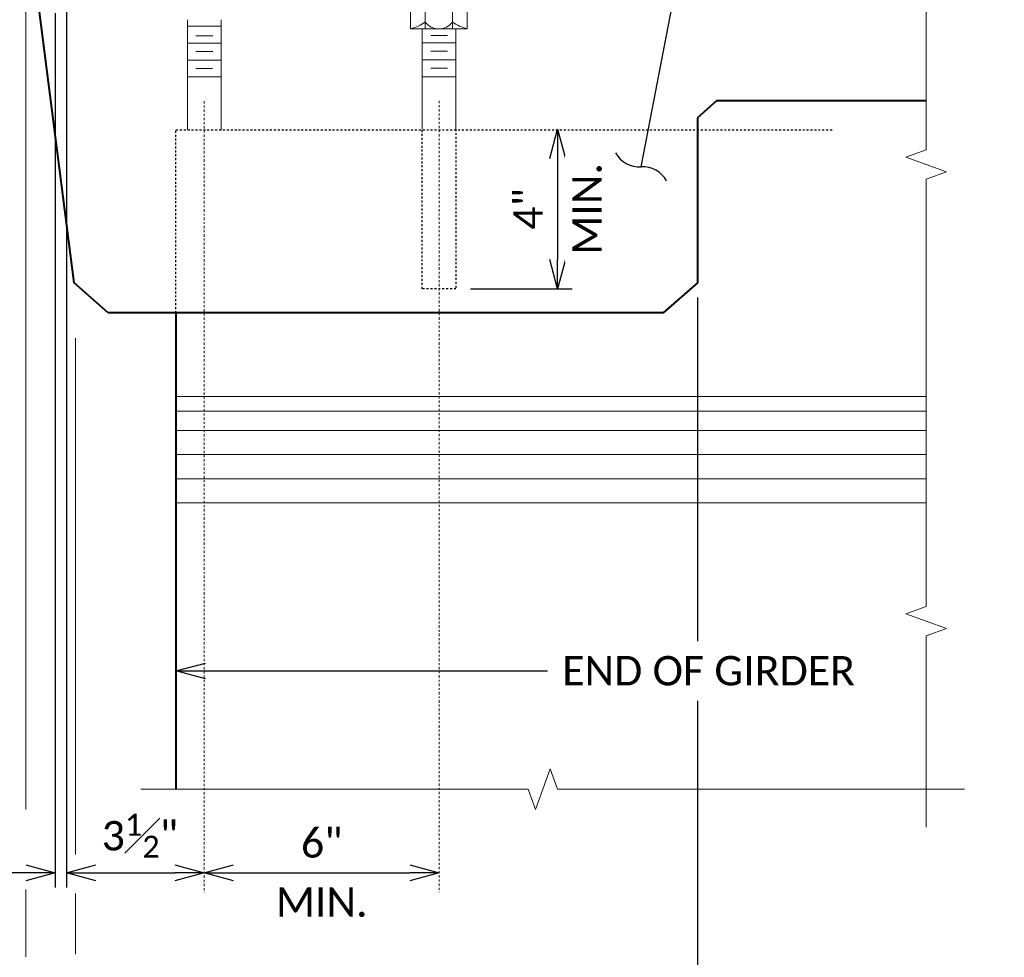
# Model space of a CAD drawing. Header units: metres. Extents: x -113 to 705, y -50 to 519.
# Tile 140 of 208: x -34 to 16, y 129 to 177. Entities that reach past the tile are written whole.
import ezdxf
from ezdxf import colors
from ezdxf.entities.mleader import LeaderData, LeaderLine
from ezdxf.math import Vec2, Vec3

# ---------------------------------------------------------------- set-up
doc = ezdxf.new("R2010")
doc.units = ezdxf.units.M
doc.header["$MEASUREMENT"] = 0
doc.linetypes.add('Wisdot2', pattern=[0.125, 0.0625, -0.0625])
doc.linetypes.add('Wisdot4', pattern=[0.28125, 0.125, -0.0625, 0.03125, -0.0625])
for name, color, linetype, lineweight in [('B_ANNO_BREAK', 7, 'Continuous', 18), ('B_ANNO_DIM', 7, 'Continuous', 18), ('B_CNTR', 1, 'Wisdot4', 18), ('B_DETAIL', 7, 'Continuous', 18), ('B_DETAIL_HIDDEN', 7, 'Wisdot2', 25), ('B_DETAIL_OBJ', 7, 'Continuous', 40), ('B_STEEL_BOLT', 3, 'Continuous', 18)]:
    doc.layers.add(name, color=color, linetype=linetype, lineweight=lineweight)
doc.styles.get("Standard").update_dxf_attribs({"font": 'calibri.ttf'})
doc.dimstyles.new('Annotative', dxfattribs={"dimscale": 0, "dimtxt": 0.0625, "dimasz": 0.0625, "dimexe": 0.03125, "dimexo": 0.03125, "dimgap": 0.03125, "dimtad": 1, "dimdec": 3, "dimzin": 3, "dimdsep": 46, "dimlunit": 4, "dimtxsty": 'Standard', "dimblk": 'OPEN30', "dimcen": 0.03125, "dimaunit": 1, "dimadec": 0, "dimazin": 3, "dimtfac": 0.75, "dimtdec": 3, "dimtofl": 0, "dimtmove": 0, "dimatfit": 3, "dimldrblk": 'OPEN30', "dimfxl": 1, "dimtfill": 1, "dimfrac": 1, "dimtolj": 1, "dimtzin": 0, "dimarcsym": 0})

# ---------------------------------------------------------------- blocks, each defined once
blk = doc.blocks.new('nut and washer')
at = {"layer": 'B_STEEL_BOLT', "linetype": 'Continuous', "lineweight": 18}
for p, q in [((-1.43, -0.777), (-1.43, 0.303)), ((-0.686, -0.777), (-0.686, 0.303)), ((0.709, 0.303), (0.709, -0.777)), ((1.453, 0.303), (1.453, -0.777)), ((1.453, -0.777), (-1.43, -0.777))]:
    blk.add_line(p, q, dxfattribs=at)
at = {"layer": 'B_STEEL_BOLT', "linetype": 'Continuous', "lineweight": 18, "flags": 128}
blk.add_lwpolyline([(-1.712, 0.303), (1.713, 0.303), (1.713, 0.777), (-1.712, 0.777), (-1.712, 0.303)], dxfattribs=at)
at = {"layer": 'B_STEEL_BOLT', "linetype": 'Continuous', "lineweight": 18}
blk.add_arc((0.011, 0.087), 0.863, 216.0804, 323.9196, dxfattribs=at)
for centre, major_axis, start_param, end_param in [((-2.262, 1.557), (2.658, 0), 5.030858, 5.347152), ((2.285, 1.557), (-2.658, 0), 0.936034, 1.252328)]:
    blk.add_ellipse(centre, major_axis=major_axis, ratio=0.924121, start_param=start_param, end_param=end_param, dxfattribs=at)
blk = doc.blocks.new('_Integral')
at = {"color": 0, "linetype": 'ByBlock', "lineweight": -2}
for centre, start, end in [((0.439, 0.118), 129, 195), ((-0.439, -0.118), 309, 15)]:
    blk.add_arc(centre, 0.454, start, end, dxfattribs=at)
blk = doc.blocks.new('_Open30')
at = {"color": 0, "linetype": 'ByBlock', "lineweight": -2}
for p, q in [((-1, 0.268), (0, 0)), ((0, 0), (-1, -0.268)), ((0, 0), (-1, 0))]:
    blk.add_line(p, q, dxfattribs=at)
blk = doc.blocks.new('*D1769')
at = {"layer": 'B_ANNO_DIM', "color": 0, "lineweight": -2, "transparency": 16777216}
for p, q in [((105.985, 219.731), (105.985, 214.582)), ((101.546, 213.082), (106.735, 213.082))]:
    blk.add_line(p, q, dxfattribs=at)
at = {"layer": 'Defpoints', "color": 0, "transparency": 16777216}
for p in [(105.985, 221.231), (100.796, 213.082), (105.985, 213.082)]:
    blk.add_point(p, dxfattribs=at)
at = {"layer": 'B_ANNO_DIM', "color": 0, "lineweight": -2, "transparency": 16777216, "xscale": 1.5, "yscale": 1.5, "zscale": 1.5}
for p, rotation in [((105.985, 221.231), 90), ((105.985, 213.082), 270)]:
    blk.add_blockref('_Open30', p, dxfattribs=dict(at, rotation=rotation))
at = {"layer": 'B_ANNO_DIM', "color": 0, "transparency": 16777216, "insert": (104.481, 217.156), "char_height": 1.5, "attachment_point": 5, "rotation": 90, "bg_fill": 3, "box_fill_scale": 1.25, "bg_fill_color": 256, "bg_fill_true_color": 13158600, "bg_fill_transparency": 0}
blk.add_mtext('\\A1;4"', dxfattribs=at)
at = {"layer": 'B_ANNO_DIM', "color": 0, "transparency": 16777216, "insert": (107.49, 217.156), "char_height": 1.5, "attachment_point": 5, "rotation": 90, "bg_fill": 3, "box_fill_scale": 1.25, "bg_fill_color": 256, "bg_fill_true_color": 13158600, "bg_fill_transparency": 0}
blk.add_mtext('\\A1;MIN.', dxfattribs=at)
blk = doc.blocks.new('*D1765')
at = {"layer": 'B_ANNO_DIM', "color": 0, "lineweight": -2, "transparency": 16777216}
for p, q in [((113.127, 212.637), (113.127, 195.084)), ((113.127, 192.047), (113.127, 163.615)), ((81.366, 177.399), (81.366, 163.615)), ((111.627, 164.365), (82.866, 164.365))]:
    blk.add_line(p, q, dxfattribs=at)
at = {"layer": 'Defpoints', "color": 0, "transparency": 16777216}
for p in [(113.127, 213.387), (81.366, 178.149), (81.366, 164.365)]:
    blk.add_point(p, dxfattribs=at)
at = {"layer": 'B_ANNO_DIM', "color": 0, "lineweight": -2, "transparency": 16777216, "xscale": 1.5, "yscale": 1.5, "zscale": 1.5, "rotation": 180}
blk.add_blockref('_Open30', (81.366, 164.365), dxfattribs=at)
at = {"layer": 'B_ANNO_DIM', "color": 0, "lineweight": -2, "transparency": 16777216, "xscale": 1.5, "yscale": 1.5, "zscale": 1.5}
blk.add_blockref('_Open30', (113.127, 164.365), dxfattribs=at)
at = {"layer": 'B_ANNO_DIM', "color": 0, "transparency": 16777216, "insert": (97.246, 165.883), "char_height": 1.5, "attachment_point": 5, "bg_fill": 3, "box_fill_scale": 1.25, "bg_fill_color": 256, "bg_fill_true_color": 13158600, "bg_fill_transparency": 0}
blk.add_mtext('\\A1;2\'-6"', dxfattribs=at)
blk = doc.blocks.new('*D1767')
at = {"layer": 'B_ANNO_DIM', "color": 0, "lineweight": -2, "transparency": 16777216}
blk.add_line((89.444, 183.267), (98.438, 183.267), dxfattribs=at)
at = {"layer": 'Defpoints', "color": 0, "transparency": 16777216}
for p in [(87.944, 183.267), (99.938, 183.267), (99.938, 183.267)]:
    blk.add_point(p, dxfattribs=at)
at = {"layer": 'B_ANNO_DIM', "color": 0, "lineweight": -2, "transparency": 16777216, "xscale": 1.5, "yscale": 1.5, "zscale": 1.5, "rotation": 180}
blk.add_blockref('_Open30', (87.944, 183.267), dxfattribs=at)
at = {"layer": 'B_ANNO_DIM', "color": 0, "lineweight": -2, "transparency": 16777216, "xscale": 1.5, "yscale": 1.5, "zscale": 1.5}
blk.add_blockref('_Open30', (99.938, 183.267), dxfattribs=at)
at = {"layer": 'B_ANNO_DIM', "color": 0, "transparency": 16777216, "char_height": 1.5, "attachment_point": 5, "bg_fill": 3, "box_fill_scale": 1.25, "bg_fill_color": 256, "bg_fill_true_color": 13158600, "bg_fill_transparency": 0}
for s, insert in [('\\A1;6"', (93.941, 184.785)), ('\\A1;MIN.', (93.941, 181.762))]:
    blk.add_mtext(s, dxfattribs=dict(at, insert=insert))
blk = doc.blocks.new('*D1774')
at = {"layer": 'B_ANNO_DIM', "color": 0, "lineweight": -2, "transparency": 16777216}
blk.add_line((82.41, 183.267), (86.444, 183.267), dxfattribs=at)
at = {"layer": 'Defpoints', "color": 0, "transparency": 16777216}
for p in [(80.91, 183.267), (87.944, 183.267), (87.944, 183.267)]:
    blk.add_point(p, dxfattribs=at)
at = {"layer": 'B_ANNO_DIM', "color": 0, "lineweight": -2, "transparency": 16777216, "xscale": 1.5, "yscale": 1.5, "zscale": 1.5, "rotation": 180}
blk.add_blockref('_Open30', (80.91, 183.267), dxfattribs=at)
at = {"layer": 'B_ANNO_DIM', "color": 0, "lineweight": -2, "transparency": 16777216, "xscale": 1.5, "yscale": 1.5, "zscale": 1.5}
blk.add_blockref('_Open30', (87.944, 183.267), dxfattribs=at)
at = {"layer": 'B_ANNO_DIM', "color": 0, "transparency": 16777216, "insert": (84.655, 181.767), "char_height": 1.5, "attachment_point": 5, "bg_fill": 3, "box_fill_scale": 1.25, "bg_fill_color": 256, "bg_fill_true_color": 13158600, "bg_fill_transparency": 0}
blk.add_mtext('\\A1;', dxfattribs=at)
at = {"layer": 'B_ANNO_DIM', "color": 0, "transparency": 16777216, "insert": (84.655, 185.16), "char_height": 1.5, "attachment_point": 5, "bg_fill": 3, "box_fill_scale": 1.25, "bg_fill_color": 256, "bg_fill_true_color": 13158600, "bg_fill_transparency": 0}
blk.add_mtext('\\A1;3{\\H0.75x;\\S1#2;}"', dxfattribs=at)
blk = doc.blocks.new('*D1786')
at = {"layer": 'B_ANNO_DIM', "color": 0, "lineweight": -2, "transparency": 16777216}
for p, q in [((80.91, 227.722), (80.91, 182.517)), ((80.327, 227.146), (80.327, 182.517)), ((78.827, 183.267), (75.827, 183.267)), ((82.41, 183.267), (83.91, 183.267))]:
    blk.add_line(p, q, dxfattribs=at)
at = {"layer": 'Defpoints', "color": 0, "transparency": 16777216}
for p in [(80.91, 228.472), (80.327, 227.896), (80.327, 183.267)]:
    blk.add_point(p, dxfattribs=at)
at = {"layer": 'B_ANNO_DIM', "color": 0, "lineweight": -2, "transparency": 16777216, "xscale": 1.5, "yscale": 1.5, "zscale": 1.5}
blk.add_blockref('_Open30', (80.327, 183.267), dxfattribs=at)
at = {"layer": 'B_ANNO_DIM', "color": 0, "lineweight": -2, "transparency": 16777216, "xscale": 1.5, "yscale": 1.5, "zscale": 1.5, "rotation": 180}
blk.add_blockref('_Open30', (80.91, 183.267), dxfattribs=at)
blk = doc.blocks.new('*U1764')
at = {"layer": 'B_ANNO_BREAK', "flags": 128}
for points in [[(124.8055, 237.8278), (124.8055, 220.175), (123.7746, 219.7998), (125.8365, 219.0493), (124.8055, 218.6741), (124.8055, 196.8694), (123.7746, 196.4941), (125.8365, 195.7437), (124.8055, 195.3684), (124.8055, 185.6008)], [(126.7636, 187.5367), (105.9839, 187.5367), (105.6087, 188.5676), (104.8582, 186.5057), (104.483, 187.5367), (84.7021, 187.5367)]]:
    blk.add_lwpolyline(points, dxfattribs=at)
at = {"layer": 'B_ANNO_DIM'}
for p, q in [((78.8235, 227.8777), (78.8235, 186.4953)), ((78.8235, 182.4119), (78.8235, 178.9718))]:
    blk.add_line(p, q, dxfattribs=at)
at = {"layer": 'B_DETAIL'}
for p, q in [((86.4994, 207.581), (124.8055, 207.581)), ((86.4994, 206.839), (124.8055, 206.839)), ((86.4994, 205.85), (124.8055, 205.85)), ((86.4994, 204.613), (124.8055, 204.613)), ((86.4994, 203.382), (124.8055, 203.382)), ((86.4994, 202.145), (124.8055, 202.145))]:
    blk.add_line(p, q, dxfattribs=at)
at = {"layer": 'B_DETAIL_HIDDEN'}
for p, q in [((99.0743, 213.0818), (99.0743, 221.2307)), ((100.7963, 221.2307), (100.7963, 213.0818)), ((86.4994, 211.8438), (86.4994, 221.198)), ((86.4994, 221.198), (120.0594, 221.198))]:
    blk.add_line(p, q, dxfattribs=at)
at = {"layer": 'B_DETAIL_HIDDEN', "ltscale": 0.5}
blk.add_line((100.7963, 213.0818), (99.0743, 213.0818), dxfattribs=at)
at = {"layer": 'B_DETAIL_OBJ'}
for p, q in [((114.1001, 222.671), (113.1271, 221.8096)), ((124.8055, 222.671), (114.1001, 222.671))]:
    blk.add_line(p, q, dxfattribs=at)
at = {"layer": 'B_STEEL_BOLT'}
for p, q in [((87.0863, 226.8158), (87.0863, 221.198)), ((88.8023, 221.198), (88.8023, 226.8158)), ((88.8023, 226.4798), (87.0863, 226.4798)), ((99.0743, 221.2307), (99.0743, 226.3418)), ((100.7963, 226.3418), (100.7963, 221.2307)), ((88.3763, 225.9937), (87.5123, 225.9937)), ((100.3703, 226.0057), (99.5063, 226.0057)), ((88.8023, 225.6158), (87.0863, 225.6158)), ((100.7963, 225.6278), (99.0803, 225.6278)), ((88.8023, 224.7518), (87.0863, 224.7518)), ((88.3763, 225.1898), (87.5123, 225.1898)), ((100.7963, 224.7638), (99.0803, 224.7638)), ((100.3703, 225.2018), (99.5063, 225.2018)), ((88.3703, 224.3258), (87.5123, 224.3258)), ((100.3643, 224.3378), (99.5063, 224.3378)), ((88.8023, 223.8938), (87.0863, 223.8938)), ((100.7963, 223.9058), (99.0803, 223.9058))]:
    blk.add_line(p, q, dxfattribs=at)
at = {"color": 7, "linetype": 'Continuous', "lineweight": 18, "xscale": -1}
blk.add_blockref('nut and washer', (99.9353, 227.1188), dxfattribs=at)
at = {"layer": 'B_ANNO_DIM'}
ml = blk.add_multileader_mtext('Standard', dxfattribs=at)
ml.set_content('CONCRETE DIAPHRAGM TO\\PEXTEND BETWEEN INSIDE\\PFACES OF EXTERIOR GIRDERS', color=256)
ml.set_leader_properties()
ml.set_arrow_properties(name='INTEGRAL')
ml.build(insert=Vec2(0, 0))
ml.multileader.update_dxf_attribs({"dogleg_length": 0.125, "arrow_head_size": 3, "scale": 24})
ctx = ml.context
ctx.base_point, ctx.scale, ctx.char_height, ctx.arrow_head_size, ctx.landing_gap_size, ctx.plane_origin = Vec3(119.689, 247.2034), 24, 1.5, 3, 0.75, Vec3(109.7837, 211.3963)
notes = []
notes.append((ctx, [(0, (1, 1, 0), (116.689, 247.2034), (1, 0), 3, [(0, [(110.2483, 219.3037), (115.6148, 247.2034), (115.9728, 247.2034)], 0, [])])]))
ctx.mtext.insert, ctx.mtext.flow_direction = Vec3(120.439, 247.9644), 5
for ctx, leaders in notes:
    for number, flags, end, landing, length, lines in leaders:
        leader = LeaderData()
        leader.index, (leader.has_last_leader_line, leader.has_dogleg_vector, leader.attachment_direction) = number, flags
        leader.last_leader_point, leader.dogleg_vector, leader.dogleg_length = Vec3(end), Vec3(landing), length
        for number, points, colour, breaks in lines:
            line = LeaderLine()
            line.index, line.vertices, line.color, line.breaks = number, Vec3.list(points), colors.encode_raw_color(colour), breaks
            leader.lines.append(line)
        ctx.leaders.append(leader)
dim = blk.add_linear_dim(base=(105.9847, 213.0818), p1=(105.9847, 221.2307), p2=(100.7963, 213.0818), angle=90, text='4"\\XMIN.', dimstyle='Annotative', dxfattribs=at)
dim.commit()
dim.dimension.update_dxf_attribs({"geometry": '*D1769', "text_midpoint": (105.9847, 217.1563)})
dim = blk.add_linear_dim(base=(81.3655, 164.3648), p1=(113.1271, 213.3871), p2=(81.3655, 178.1491), text='2\'-6"', dimstyle='Annotative', dxfattribs=at)
dim.commit()
dim.dimension.update_dxf_attribs({"geometry": '*D1765', "text_midpoint": (97.2463, 165.8833)})
blk.add_line((81.3655, 179.1179), (81.3655, 182.2068), dxfattribs=at)
at = {"layer": 'B_DETAIL_OBJ'}
for p, q in [((81.2945, 213.3871), (78.8235, 232.8459)), ((113.1271, 221.8096), (113.1271, 213.3871)), ((83.0375, 211.8438), (81.2945, 213.3871)), ((113.1271, 213.3871), (111.3841, 211.8438)), ((111.3841, 211.8438), (83.0375, 211.8438)), ((86.4994, 211.8438), (86.4994, 187.5367))]:
    blk.add_line(p, q, dxfattribs=at)
at = {"layer": 'B_ANNO_DIM'}
dim = blk.add_linear_dim(base=(99.9383, 183.2668), p1=(87.9443, 183.2668), p2=(99.9383, 183.2668), text='<>\\XMIN.', dimstyle='Annotative', override={"dimlfac": 0.5}, dxfattribs=at)
dim.commit()
dim.dimension.update_dxf_attribs({"geometry": '*D1767', "text_midpoint": (93.9413, 183.2668)})
ml = blk.add_multileader_mtext('Standard', dxfattribs=at)
ml.set_content('END OF GIRDER', color=256)
ml.set_leader_properties()
ml.set_arrow_properties(name='OPEN30')
ml.build(insert=Vec2(0, 0))
ml.multileader.update_dxf_attribs({"text_right_attachment_type": 3, "dogleg_length": 0.0625, "arrow_head_size": 1.5, "scale": 24})
ctx = ml.context
ctx.base_point, ctx.scale, ctx.char_height, ctx.arrow_head_size, ctx.landing_gap_size, ctx.plane_origin = Vec3(105.4702, 193.5726), 24, 1.5, 1.5, 0.75, Vec3(82.8267, 193.5726)
ctx.right_attachment = 3
notes = []
notes.append((ctx, [(0, (1, 1, 0), (103.9702, 193.5726), (1, 0), 1.5, [(0, [(86.4994, 193.5726), (103.9702, 193.5726), (103.9702, 193.5726)], 0, [])])]))
ctx.mtext.insert, ctx.mtext.flow_direction = Vec3(106.2202, 194.3336), 5
for ctx, leaders in notes:
    for number, flags, end, landing, length, lines in leaders:
        leader = LeaderData()
        leader.index, (leader.has_last_leader_line, leader.has_dogleg_vector, leader.attachment_direction) = number, flags
        leader.last_leader_point, leader.dogleg_vector, leader.dogleg_length = Vec3(end), Vec3(landing), length
        for number, points, colour, breaks in lines:
            line = LeaderLine()
            line.index, line.vertices, line.color, line.breaks = number, Vec3.list(points), colors.encode_raw_color(colour), breaks
            leader.lines.append(line)
        ctx.leaders.append(leader)
at = {"layer": 'B_CNTR'}
blk.add_line((99.9383, 222.6753), (99.9383, 182.2864), dxfattribs=at)
at = {"layer": 'B_ANNO_DIM'}
dim = blk.add_linear_dim(base=(87.9443, 183.2668), p1=(80.9103, 183.2668), p2=(87.9443, 183.2668), text='<>\\X ', dimstyle='Annotative', override={"dimlfac": 0.5}, dxfattribs=at)
dim.commit()
dim.dimension.update_dxf_attribs({"geometry": '*D1774', "text_midpoint": (84.6549, 183.2668), "dimtype": 160})
blk.add_line((81.3655, 184.2031), (81.3655, 210.5638), dxfattribs=at)
at = {"layer": 'B_CNTR'}
blk.add_line((87.9443, 222.6633), (87.9443, 182.2864), dxfattribs=at)
at = {"layer": 'B_ANNO_DIM'}
dim = blk.add_linear_dim(base=(80.3266, 183.2668), p1=(80.9103, 228.4718), p2=(80.3266, 227.8958), text=' ', dimstyle='Annotative', dxfattribs=at)
dim.commit()
dim.dimension.update_dxf_attribs({"geometry": '*D1786', "text_midpoint": (76.5766, 183.2668), "dimtype": 160})

msp = doc.modelspace()

# ---------------------------------------------------------------- block references
msp.add_blockref('*U1764', (-112.829, -49.648))

doc.saveas('drawing.dxf')
